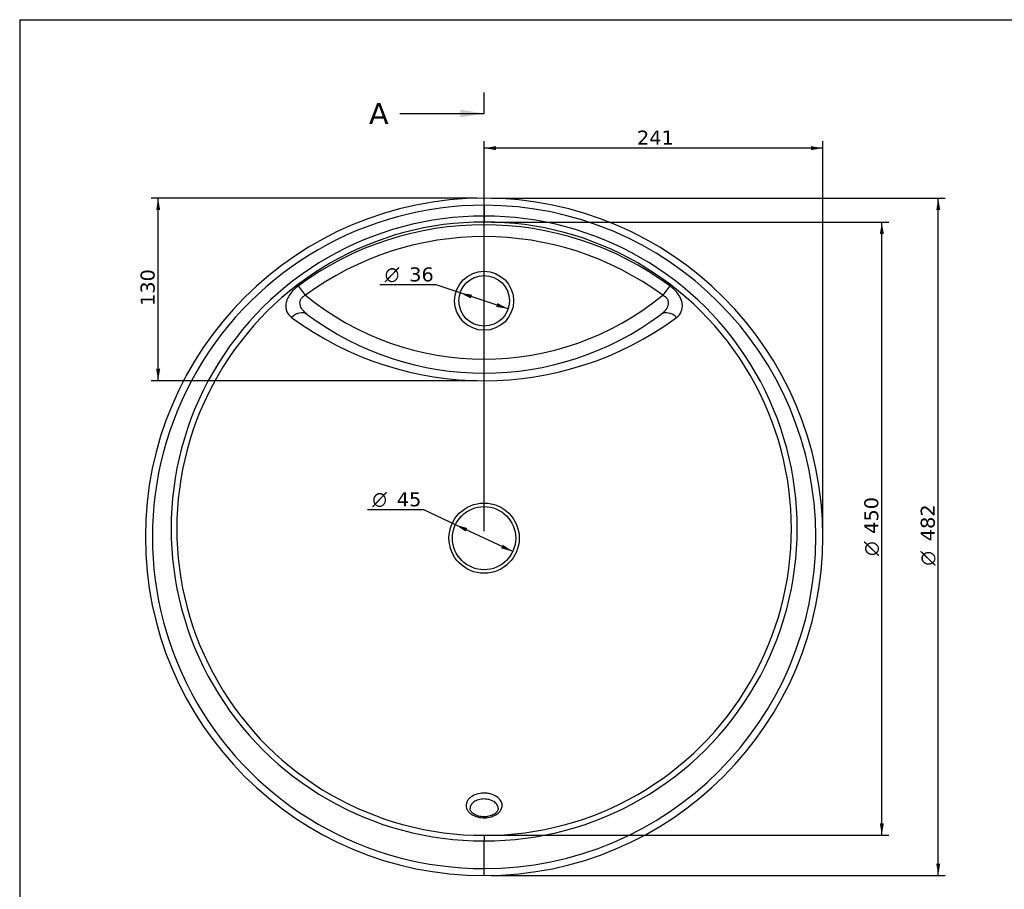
# Model space of a CAD drawing. Header units: millimetres. Extents: x 11 to 291, y 7 to 203.
# Tile 2 of 3: x 11 to 151, y 79 to 203. Entities that reach past the tile are written whole.
import ezdxf
from ezdxf.enums import TextEntityAlignment as Align
from ezdxf.lldxf.tags import DXFTag

# ---------------------------------------------------------------- set-up
doc = ezdxf.new("R2010")
doc.units = ezdxf.units.MM
for name, color, linetype in [('1', 7, 'Continuous'), ('Default', 7, 'Continuous'), ('tangente', 7, 'Continuous'), ('visibile', 7, 'Continuous')]:
    doc.layers.add(name, color=color, linetype=linetype)
doc.styles.add('SEACAD_Solid_Edge_ANSI1_Symbols', font='semeca1.ttf')
doc.styles.add('SEACAD_Verdana', font='verdana.ttf')
tags = doc.linetypes.add('CENTER2', pattern=[28.575, 19.05, -3.175, 3.175, -3.175]).pattern_tags.tags
tags[10:11] = [DXFTag(74, 4), DXFTag(75, 0), DXFTag(340, '0'), DXFTag(46, 0.0), DXFTag(50, 0.0), DXFTag(44, 0.0), DXFTag(45, 0.0)]
tags[8:9] = [DXFTag(74, 4), DXFTag(75, 0), DXFTag(340, '0'), DXFTag(46, 0.0), DXFTag(50, 0.0), DXFTag(44, 0.0), DXFTag(45, 0.0)]
tags[6:7] = [DXFTag(74, 4), DXFTag(75, 0), DXFTag(340, '0'), DXFTag(46, 0.0), DXFTag(50, 0.0), DXFTag(44, 0.0), DXFTag(45, 0.0)]
tags[4:5] = [DXFTag(74, 4), DXFTag(75, 0), DXFTag(340, '0'), DXFTag(46, 0.0), DXFTag(50, 0.0), DXFTag(44, 0.0), DXFTag(45, 0.0)]
doc.dimstyles.new('ISO_PALLINATURA', dxfattribs={"dimtxt": 2, "dimasz": 1.7, "dimexe": 1, "dimexo": 1, "dimgap": 1, "dimtad": 0, "dimtih": 1, "dimtoh": 1, "dimlfac": 5, "dimtxsty": 'SEACAD_Verdana', "dimblk1": '_SE_FILLED', "dimblk2": '_SE_FILLED', "dimsah": 1, "dimcen": 1, "dimadec": 0, "dimazin": 0, "dimtfac": 1, "dimtofl": 0, "dimtmove": 0, "dimatfit": 3, "dimfxl": 1, "dimtolj": 1, "dimarcsym": 0})

# ---------------------------------------------------------------- blocks, each defined once
blk = doc.blocks.new('SE')
at = {"layer": 'tangente', "color": 7, "linetype": 'Continuous'}
for p, q in [((76.98, 176.42), (76.98, 177.42)), ((76.98, 176.42), (76.98, 174.87)), ((76.98, 174.87), (76.98, 174.02)), ((51.54, 163.6), (50.54, 164.96)), ((103.43, 164.96), (102.43, 163.6)), ((76.98, 86.69), (76.98, 85.89)), ((76.98, 81.96), (76.98, 85.89)), ((76.98, 80.96), (76.98, 81.96))]:
    blk.add_line(p, q, dxfattribs=at)
for centre, radius in [((76.99, 162.81), 4.2), ((76.98, 129.01), 5)]:
    blk.add_circle(centre, radius, dxfattribs=at)
for centre, radius, start, end in [((76.98, 129.19), 47.23, 89.999, 270.001), ((76.98, 129.19), 47.23, 270, 90), ((76.9, 130.38), 44.49, 89.8933, 270.1067), ((76.9, 130.36), 43.67, 89.8948, 270.1052), ((77.08, 130.38), 44.49, 269.8832, 90.1168), ((77.07, 130.36), 43.67, 269.8871, 90.1129), ((76.98, 129.01), 44.62, 53.6567, 126.3441), ((76.98, 129.01), 42.94, 53.6567, 126.3441), ((76.98, 194.69), 40.17, 230.6972, 309.3036), ((76.98, 197.63), 46.2, 233.6059, 306.3949)]:
    blk.add_arc(centre, radius, start, end, dxfattribs=at)
for centre, major_axis, start_param, end_param in [((50.61, 159.25), (1.19, 1.6), 0, 1.40208), ((103.35, 159.25), (1.19, -1.6), 1.739513, 3.141593)]:
    blk.add_ellipse(centre, major_axis=major_axis, ratio=0.784292, start_param=start_param, end_param=end_param, dxfattribs=at)
for points, knots in [([(50.54, 164.96), (50.06, 164.6), (49.63, 164.17), (49.18, 163.5), (49.05, 163.27), (48.87, 162.83), (48.81, 162.61), (48.74, 162.18), (48.74, 161.98), (48.79, 161.6), (48.84, 161.42), (49.05, 160.93), (49.28, 160.66), (49.57, 160.44)], [0, 0, 0, 0, 0.25, 0.25, 0.375, 0.375, 0.5, 0.5, 0.625, 0.625, 0.75, 0.75, 1, 1, 1, 1]), ([(104.39, 160.44), (104.69, 160.66), (104.92, 160.94), (105.21, 161.6), (105.26, 161.98), (105.16, 162.62), (105.1, 162.84), (104.91, 163.28), (104.79, 163.51), (104.48, 163.96), (104.3, 164.18), (103.89, 164.59), (103.67, 164.78), (103.43, 164.96)], [0, 0, 0, 0, 0.25, 0.25, 0.5, 0.5, 0.625, 0.625, 0.75, 0.75, 0.875, 0.875, 1, 1, 1, 1]), ([(51.81, 160.85), (51.58, 161.02), (51.38, 161.21), (51.04, 161.63), (50.9, 161.86), (50.74, 162.37), (50.73, 162.66), (50.9, 163.08), (50.99, 163.22), (51.24, 163.44), (51.38, 163.53), (51.54, 163.6)], [0, 0, 0, 0, 0.25, 0.25, 0.5, 0.5, 0.75, 0.75, 0.875, 0.875, 1, 1, 1, 1]), ([(102.43, 163.6), (102.51, 163.57), (102.58, 163.53), (102.73, 163.44), (102.79, 163.39), (102.88, 163.3), (102.91, 163.27), (102.97, 163.21), (102.99, 163.18), (103.06, 163.08), (103.1, 163.01), (103.15, 162.87), (103.18, 162.8), (103.2, 162.66), (103.21, 162.59), (103.21, 162.45), (103.2, 162.39), (103.18, 162.25), (103.17, 162.19), (103.13, 162.06), (103.11, 161.99), (103.05, 161.87), (103.02, 161.81), (102.93, 161.64), (102.85, 161.53), (102.68, 161.32), (102.58, 161.22), (102.38, 161.03), (102.27, 160.94), (102.16, 160.85)], [0, 0, 0, 0, 0.0625, 0.0625, 0.125, 0.125, 0.15625, 0.15625, 0.1875, 0.1875, 0.25, 0.25, 0.3125, 0.3125, 0.375, 0.375, 0.4375, 0.4375, 0.5, 0.5, 0.5625, 0.5625, 0.625, 0.625, 0.75, 0.75, 0.875, 0.875, 1, 1, 1, 1]), ([(75.95, 92.56), (76.26, 92.65), (76.59, 92.7), (77.1, 92.71), (77.27, 92.7), (77.6, 92.66), (77.76, 92.63), (78.23, 92.5), (78.52, 92.38), (79.01, 92.06), (79.2, 91.87), (79.47, 91.45), (79.55, 91.22), (79.56, 90.76), (79.5, 90.53), (79.26, 90.09), (79.07, 89.9), (78.61, 89.56), (78.33, 89.43), (77.71, 89.24), (77.37, 89.19), (76.7, 89.18), (76.37, 89.22), (75.73, 89.39), (75.45, 89.52), (75.08, 89.76), (74.97, 89.84), (74.78, 90.03), (74.7, 90.14), (74.5, 90.45), (74.42, 90.68), (74.41, 91.14), (74.47, 91.37), (74.65, 91.69), (74.73, 91.8), (74.91, 91.99), (75.01, 92.08), (75.36, 92.33), (75.64, 92.46), (75.95, 92.56)], [0, 0, 0, 0, 0.0625, 0.0625, 0.09375, 0.09375, 0.125, 0.125, 0.1875, 0.1875, 0.25, 0.25, 0.3125, 0.3125, 0.375, 0.375, 0.4375, 0.4375, 0.5, 0.5, 0.5625, 0.5625, 0.625, 0.625, 0.6875, 0.6875, 0.71875, 0.71875, 0.75, 0.75, 0.8125, 0.8125, 0.875, 0.875, 0.90625, 0.90625, 0.9375, 0.9375, 1, 1, 1, 1]), ([(76.18, 91.75), (75.94, 91.68), (75.72, 91.58), (75.36, 91.32), (75.22, 91.17), (75.03, 90.85), (74.99, 90.69), (74.98, 90.52)], [0, 0, 0, 0, 0.0625, 0.0625, 0.125, 0.125, 0.1827885, 0.1827885, 0.1827885, 0.1827885]), ([(78.98, 90.51), (78.98, 90.52), (78.98, 90.53), (78.98, 90.72), (78.92, 90.9), (78.71, 91.22), (78.56, 91.37), (78.18, 91.61), (77.95, 91.71), (77.47, 91.83), (77.21, 91.87), (76.68, 91.86), (76.42, 91.82), (76.18, 91.75)], [0.6835796, 0.6835796, 0.6835796, 0.6835796, 0.6875, 0.6875, 0.75, 0.75, 0.8125, 0.8125, 0.875, 0.875, 0.9375, 0.9375, 1, 1, 1, 1])]:
    blk.add_open_spline(points, degree=3, knots=knots, dxfattribs=at)
at = {"layer": 'visibile', "color": 7, "linetype": 'Continuous'}
for centre, radius in [((76.99, 162.81), 3.6), ((76.98, 129.01), 4.5)]:
    blk.add_circle(centre, radius, dxfattribs=at)
for centre, radius, start, end in [((76.99, 129.19), 48.23, 90.0016, 269.9982), ((76.98, 129.19), 48.23, 270.0016, 89.9985), ((76.98, 194.69), 42.17, 233.3484, 306.6524)]:
    blk.add_arc(centre, radius, start, end, dxfattribs=at)
blk.add_open_spline([(78.98, 90.51), (78.98, 90.49), (78.99, 90.41), (78.95, 90.27), (78.85, 90.09), (78.68, 89.9), (78.46, 89.72), (78.17, 89.56), (77.85, 89.44), (77.49, 89.36), (77.12, 89.32), (76.74, 89.33), (76.36, 89.38), (76.02, 89.48), (75.71, 89.61), (75.45, 89.76), (75.24, 89.94), (75.1, 90.12), (75.01, 90.31), (74.98, 90.44), (74.99, 90.5), (74.99, 90.52)], degree=3, knots=[0, 0, 0, 0, 0.019477, 0.082164, 0.137342, 0.197037, 0.254193, 0.310038, 0.366327, 0.422397, 0.47868, 0.535018, 0.591524, 0.64761, 0.703415, 0.75856, 0.813554, 0.868694, 0.925181, 0.985872, 1, 1, 1, 1], dxfattribs=at)
blk = doc.blocks.new('DMBLK1')
at = {"layer": 'Default', "linetype": 'Continuous'}
for points in [[(75.09, 163.14), (75.27, 163.68), (73.57, 163.94)], [(78.7, 161.95), (80.41, 161.68), (78.88, 162.49)]]:
    blk.add_hatch(color=7, dxfattribs=at).paths.add_polyline_path(points)
at = {"layer": 'Default', "color": 7, "linetype": 'Continuous'}
for p, q in [((70.15, 165.07), (62.14, 165.07)), ((73.57, 163.94), (70.15, 165.07)), ((80.41, 161.68), (73.57, 163.94))]:
    blk.add_line(p, q, dxfattribs=at)
for s, style, p in [('O', 'SEACAD_Solid_Edge_ANSI1_Symbols', (62.84, 167.57)), ('36', 'SEACAD_Verdana', (66.32, 167.57))]:
    blk.add_text(s, height=2, dxfattribs=dict(at, style=style)).set_placement(p, align=Align.TOP_LEFT)
blk = doc.blocks.new('_SE_FILLED')
at = {"color": 0}
blk.add_line((0, 0), (-1, 0), dxfattribs=at)
blk.add_solid([(0, 0), (-1, -0.1665), (-1, 0.1665), (0, 0)], dxfattribs=at)
blk = doc.blocks.new('DMBLK2')
at = {"layer": 'Default', "linetype": 'Continuous'}
for points in [[(78.68, 184.84), (76.98, 184.55), (78.68, 184.27)], [(123.51, 184.84), (123.51, 184.27), (125.21, 184.55)]]:
    blk.add_hatch(color=7, dxfattribs=at).paths.add_polyline_path(points)
at = {"layer": 'Default', "color": 7, "linetype": 'Continuous'}
for p, q in [((76.98, 130.01), (76.98, 185.55)), ((125.21, 130.19), (125.21, 185.55)), ((125.21, 184.55), (76.98, 184.55))]:
    blk.add_line(p, q, dxfattribs=at)
at = {"layer": 'Default', "color": 7, "linetype": 'Continuous', "style": 'SEACAD_Verdana'}
blk.add_text('241', height=2, dxfattribs=at).set_placement((98.75, 187.05), align=Align.TOP_LEFT)
blk = doc.blocks.new('DMBLK3')
at = {"layer": 'Default', "linetype": 'Continuous'}
for points in [[(30.29, 175.72), (30.86, 175.72), (30.57, 177.42)], [(30.29, 153.13), (30.57, 151.43), (30.86, 153.13)]]:
    blk.add_hatch(color=7, dxfattribs=at).paths.add_polyline_path(points)
at = {"layer": 'Default', "color": 7, "linetype": 'Continuous'}
for p, q in [((75.98, 177.42), (29.57, 177.42)), ((30.57, 151.43), (30.57, 177.42)), ((75.98, 151.43), (29.57, 151.43))]:
    blk.add_line(p, q, dxfattribs=at)
at = {"layer": 'Default', "color": 7, "linetype": 'Continuous', "style": 'SEACAD_Verdana'}
blk.add_text('130', height=2, rotation=90, dxfattribs=at).set_placement((28.07, 162.08), align=Align.TOP_LEFT)
blk = doc.blocks.new('SE3')
at = {"color": 7, "linetype": 'Continuous', "style": 'SEACAD_Verdana'}
blk.add_text('A', height=3, dxfattribs=at).set_placement((60.58, 190.98), align=Align.TOP_LEFT)
blk = doc.blocks.new('SE4')
at = {"color": 7, "linetype": 'Continuous', "style": 'SEACAD_Verdana'}
blk.add_text('A', height=3, dxfattribs=at).set_placement((60.58, 75.92), align=Align.TOP_LEFT)
blk = doc.blocks.new('SEANNOT_GROUP1')
at = {"linetype": 'Continuous'}
blk.add_hatch(color=7, dxfattribs=at).paths.add_polyline_path([(73.58, 188.92), (76.98, 189.48), (73.58, 190.05)])
at = {"color": 7, "linetype": 'Continuous'}
blk.add_lwpolyline([(64.98, 189.48), (76.98, 189.48)], dxfattribs=at)
blk = doc.blocks.new('SEANNOT_GROUP2')
at = {"linetype": 'Continuous'}
blk.add_hatch(color=7, dxfattribs=at).paths.add_polyline_path([(73.58, 73.85), (76.98, 74.42), (73.58, 74.98)])
at = {"color": 7, "linetype": 'Continuous'}
blk.add_lwpolyline([(64.98, 74.42), (76.98, 74.42)], dxfattribs=at)
blk = doc.blocks.new('SE2')
at = {"layer": 'Default', "color": 7, "linetype": 'CENTER2'}
for p, q in [((76.98, 189.48), (76.98, 192.48)), ((76.98, 74.42), (76.98, 71.42))]:
    blk.add_line(p, q, dxfattribs=at)
at = {"layer": 'Default', "color": 7, "linetype": 'CENTER2', "const_width": 0.00035}
blk.add_lwpolyline([(76.98, 189.48), (76.98, 74.42)], dxfattribs=at)
at = {"layer": 'Default'}
for name in ['SE3', 'SEANNOT_GROUP1', 'SE4', 'SEANNOT_GROUP2']:
    blk.add_blockref(name, (0, 0), dxfattribs=at)
blk = doc.blocks.new('DMBLK8')
at = {"layer": 'Default', "linetype": 'Continuous'}
for points in [[(74.33, 129.95), (74.57, 130.46), (72.91, 130.92)], [(79.4, 127.57), (81.06, 127.1), (79.64, 128.08)]]:
    blk.add_hatch(color=7, dxfattribs=at).paths.add_polyline_path(points)
at = {"layer": 'Default', "color": 7, "linetype": 'Continuous'}
for p, q in [((68.38, 133.05), (60.37, 133.05)), ((72.91, 130.92), (68.38, 133.05)), ((81.06, 127.1), (72.91, 130.92))]:
    blk.add_line(p, q, dxfattribs=at)
for s, style, p in [('O', 'SEACAD_Solid_Edge_ANSI1_Symbols', (61.07, 135.55)), ('45', 'SEACAD_Verdana', (64.55, 135.55))]:
    blk.add_text(s, height=2, dxfattribs=dict(at, style=style)).set_placement(p, align=Align.TOP_LEFT)
blk = doc.blocks.new('DMBLK9')
at = {"layer": 'Default', "linetype": 'Continuous'}
for points in [[(141.93, 175.72), (141.65, 177.42), (141.36, 175.72)], [(141.93, 82.66), (141.36, 82.66), (141.65, 80.96)]]:
    blk.add_hatch(color=7, dxfattribs=at).paths.add_polyline_path(points)
at = {"layer": 'Default', "color": 7, "linetype": 'Continuous'}
for p, q in [((77.98, 177.42), (142.65, 177.42)), ((141.65, 80.96), (141.65, 177.42)), ((77.98, 80.96), (142.65, 80.96))]:
    blk.add_line(p, q, dxfattribs=at)
for s, style, p in [('482', 'SEACAD_Verdana', (139.15, 128.58)), ('O', 'SEACAD_Solid_Edge_ANSI1_Symbols', (139.15, 125.1))]:
    blk.add_text(s, height=2, rotation=90, dxfattribs=dict(at, style=style)).set_placement(p, align=Align.TOP_LEFT)
blk = doc.blocks.new('DMBLK13')
at = {"layer": 'Default', "linetype": 'Continuous'}
for points in [[(133.9, 172.32), (133.61, 174.02), (133.33, 172.32)], [(133.9, 88.39), (133.33, 88.39), (133.61, 86.69)]]:
    blk.add_hatch(color=7, dxfattribs=at).paths.add_polyline_path(points)
at = {"layer": 'Default', "color": 7, "linetype": 'Continuous'}
for p, q in [((78.07, 174.02), (134.61, 174.02)), ((133.61, 86.69), (133.61, 174.02)), ((78.07, 86.69), (134.61, 86.69))]:
    blk.add_line(p, q, dxfattribs=at)
for s, style, p in [(' 450', 'SEACAD_Verdana', (131.11, 128.76)), ('O', 'SEACAD_Solid_Edge_ANSI1_Symbols', (131.11, 126.48))]:
    blk.add_text(s, height=2, rotation=90, dxfattribs=dict(at, style=style)).set_placement(p, align=Align.TOP_LEFT)

msp = doc.modelspace()

# ---------------------------------------------------------------- linework, layer by layer
at = {"layer": '1', "color": 7, "linetype": 'Continuous'}
for q in [(284.3566, 202.845), (10.8564, 7.2813)]:
    msp.add_line((10.8564, 202.845), q, dxfattribs=at)

# ---------------------------------------------------------------- block references
at = {"layer": 'Default'}
for name in ['SE2', 'SE']:
    msp.add_blockref(name, (0, 0), dxfattribs=at)

# ---------------------------------------------------------------- dimensions: what is measured, and where the dimension line sits
at = {"layer": 'Default', "color": 7, "linetype": 'Continuous'}
for base, p1, p2, angle, text, override, picture, middle in [((125.209, 184.5533), (125.209, 129.1903), (76.9844, 129.0143), 180.209167, '\\A1;<>', {"dimtad": 1, "dimtih": 0, "dimtoh": 0, "dimdec": 0, "dimtdec": 0, "dimtofl": 1}, 'DMBLK2', (101.0967, 184.5533)), ((30.5736, 151.4306), (76.9839, 151.4306), (76.9844, 177.4223), 89.998964, '\\A1;<>', {"dimtad": 1, "dimtih": 0, "dimtoh": 0, "dimdec": 0, "dimtdec": 0, "dimtofl": 1}, 'DMBLK3', (30.5736, 164.4265)), ((141.6479, 177.4161), (76.9832, 80.9644), (76.9832, 177.4161), 90.000003, '\\A1;<>', {"dimdec": 0, "dimtdec": 0, "dimtofl": 1}, 'DMBLK9', (141.6479, 129.1903)), ((133.6147, 174.0238), (77.0705, 86.6905), (77.0705, 174.0238), 90.000003, '\\A1;{}\\P%%C 450', {"dimtofl": 1}, 'DMBLK13', (133.6147, 130.3572))]:
    dim = msp.add_linear_dim(base=base, p1=p1, p2=p2, angle=angle, text=text, dimstyle='ISO_PALLINATURA', override=override, dxfattribs=at)
    dim.commit()
    dim.dimension.update_dxf_attribs({"geometry": picture, "text_midpoint": middle, "dimtype": 161})
for p1, p2, picture, middle in [((80.4054, 161.6845), (73.5692, 163.9441), 'DMBLK1', (62.14, 165.0738)), ((81.0588, 127.1039), (72.91, 130.9246), 'DMBLK8', (60.3726, 133.0468))]:
    dim = msp.add_diameter_dim_2p(p1=p1, p2=p2, text='\\A1;<>', dimstyle='ISO_PALLINATURA', dxfattribs=at)
    dim.commit()
    dim.dimension.update_dxf_attribs({"geometry": picture, "text_midpoint": middle, "dimtype": 163})

doc.saveas('drawing.dxf')
